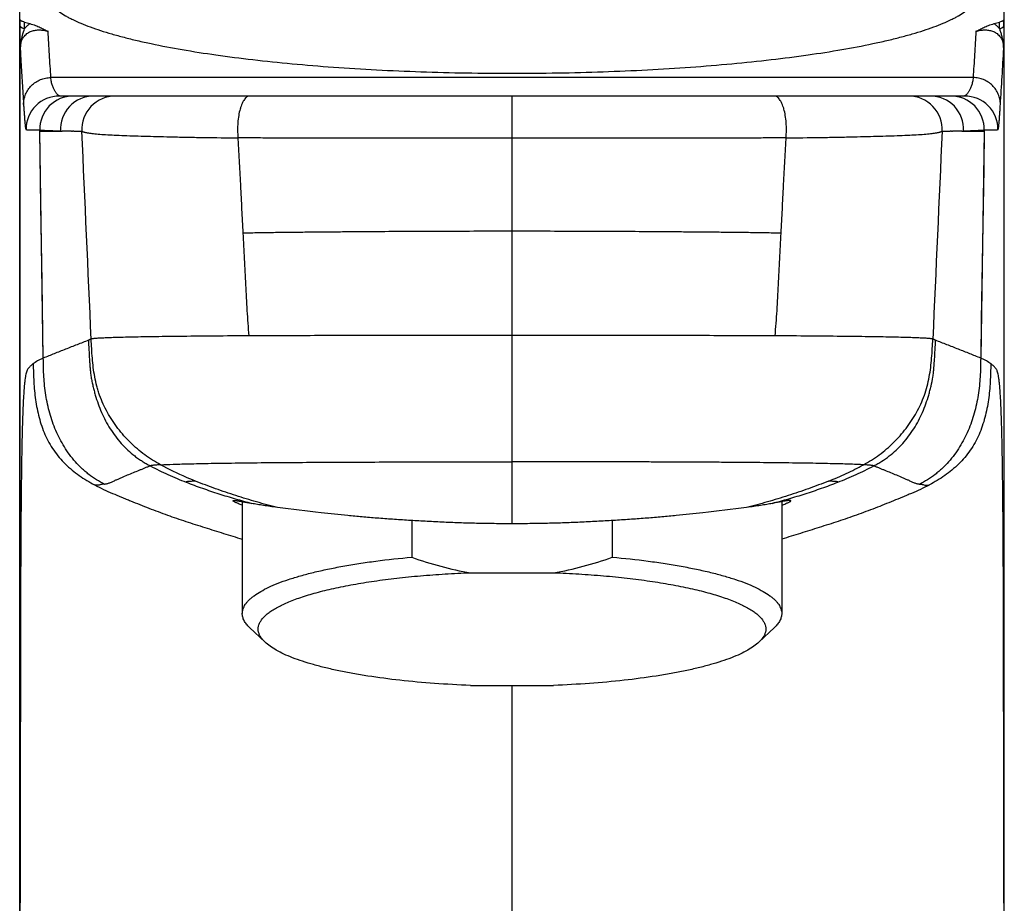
# Model space of a CAD drawing. Header units: millimetres. Extents: x 5 to 344, y -177 to 251.
# Tile 7 of 11: x 10 to 53, y 175 to 214. Entities that reach past the tile are written whole.
import ezdxf

# ---------------------------------------------------------------- set-up
doc = ezdxf.new("R2010")
doc.units = ezdxf.units.MM
doc.header["$LTSCALE"] = 23.1
doc.layers.get('0').update_dxf_attribs({"linetype": 'CONTINUOUS'})

msp = doc.modelspace()

# ---------------------------------------------------------------- linework, layer by layer
at = {"color": 7, "linetype": 'CONTINUOUS'}
for p, q in [((9.661, 82.309), (9.661, 215.264)), ((52.921, 82.309), (52.921, 215.264)), ((51.173, 210.707), (11.408, 210.707)), ((19.441, 192.897), (19.441, 187.981)), ((43.141, 192.897), (43.141, 187.981)), ((26.883, 192.063), (26.883, 190.455)), ((35.698, 192.063), (35.698, 190.455)), ((29.468, 189.773), (33.113, 189.773)), ((20.442, 186.72), (19.761, 187.365)), ((42.139, 186.72), (42.82, 187.365)), ((29.468, 184.824), (33.113, 184.824))]:
    msp.add_line(p, q, dxfattribs=at)
at = {"color": 9, "linetype": 'CONTINUOUS'}
for p, q in [((9.684, 213.776), (9.684, 214.058)), ((9.876, 213.664), (9.876, 213.947)), ((52.705, 213.664), (52.705, 213.947)), ((52.897, 213.775), (52.897, 214.058)), ((9.686, 82.309), (9.686, 212.879)), ((52.895, 212.879), (52.895, 82.309)), ((51.549, 211.518), (11.032, 211.518)), ((31.291, 208.855), (31.291, 210.707)), ((10.539, 209.162), (10.539, 209.215)), ((10.59, 205.87), (10.539, 209.162)), ((10.699, 199.191), (10.541, 209.162)), ((52.041, 209.162), (51.882, 199.191)), ((52.043, 209.217), (52.016, 207.521)), ((31.291, 204.766), (31.291, 208.855)), ((52.016, 207.521), (51.965, 204.216)), ((10.643, 202.547), (10.59, 205.87)), ((31.291, 191.923), (31.291, 204.766)), ((10.698, 199.191), (10.643, 202.547)), ((43.141, 194.596), (43.128, 194.596)), ((31.291, 172.762), (31.291, 184.825))]:
    msp.add_line(p, q, dxfattribs=at)
msp.add_lwpolyline([(51.965, 204.216), (51.911, 200.875), (51.883, 199.191)], dxfattribs=at)
at = {"color": 7, "linetype": 'CONTINUOUS'}
for centre, radius, start, end in [((16.899, 240.1), 27.079, 254.97, 255.4697), ((45.744, 239.867), 26.839, 284.5282, 285.0325)]:
    msp.add_arc(centre, radius, start, end, dxfattribs=at)
at = {"color": 9, "linetype": 'CONTINUOUS'}
for centre, radius, start, end in [((11.408, 209.237), 1.47, 90.002, 180.213), ((12.009, 209.237), 1.47, 90.0116, 180.85), ((12.915, 209.237), 1.47, 90.0654, 182.7909), ((13.86, 209.237), 1.47, 90.0132, 183.0429), ((48.721, 209.237), 1.47, 357.0806, 89.9176), ((49.666, 209.237), 1.47, 357.5652, 89.9853), ((50.572, 209.237), 1.47, 359.1497, 89.9886), ((51.173, 209.237), 1.47, 359.787, 89.9981), ((-3868.298, 31.3), 3884.764, 2.489378, 2.624129), ((3931.892, 31.255), 3885.778, 177.375888, 177.510604)]:
    msp.add_arc(centre, radius, start, end, dxfattribs=at)
at = {"color": 7, "linetype": 'CONTINUOUS'}
for points, knots in [([(10.791, 215.264), (10.791, 215.235), (10.795, 215.176), (10.82, 215.057), (10.887, 214.905), (11.014, 214.73), (11.19, 214.558), (11.413, 214.388), (11.631, 214.253), (11.828, 214.145), (12.052, 214.032), (12.362, 213.894), (12.77, 213.735), (13.223, 213.58), (13.719, 213.428), (14.257, 213.281), (14.836, 213.139), (15.685, 212.951), (16.837, 212.732), (18.324, 212.5), (19.936, 212.294), (21.656, 212.116), (23.469, 211.968), (25.358, 211.851), (27.303, 211.767), (29.287, 211.716), (31.291, 211.699), (33.294, 211.716), (35.278, 211.767), (37.223, 211.851), (39.112, 211.968), (40.925, 212.116), (42.646, 212.294), (44.257, 212.5), (45.744, 212.732), (46.896, 212.951), (47.745, 213.139), (48.324, 213.281), (48.862, 213.428), (49.358, 213.58), (49.811, 213.735), (50.219, 213.894), (50.529, 214.032), (50.753, 214.145), (50.95, 214.253), (51.168, 214.388), (51.391, 214.558), (51.567, 214.73), (51.694, 214.905), (51.761, 215.057), (51.786, 215.176), (51.791, 215.235), (51.791, 215.264)], [0, 0, 0, 0, 0.002054, 0.004147, 0.008587, 0.013575, 0.019282, 0.025817, 0.033247, 0.037311, 0.041611, 0.050924, 0.061194, 0.072417, 0.084582, 0.097672, 0.111666, 0.126539, 0.158799, 0.194187, 0.232395, 0.273081, 0.315875, 0.360382, 0.406191, 0.452875, 0.5, 0.547125, 0.593809, 0.639618, 0.684125, 0.726919, 0.767605, 0.805813, 0.841201, 0.873461, 0.888334, 0.902328, 0.915418, 0.927583, 0.938806, 0.949076, 0.958389, 0.962689, 0.966753, 0.974183, 0.980718, 0.986425, 0.991413, 0.995853, 0.997946, 1, 1, 1, 1]), ([(9.876, 213.947), (9.849, 213.954), (9.81, 213.966), (9.763, 213.985), (9.735, 213.999), (9.714, 214.013), (9.697, 214.028), (9.687, 214.043), (9.684, 214.053), (9.684, 214.058)], [0, 0, 0, 0, 0.370595, 0.523998, 0.655986, 0.767119, 0.858897, 0.934514, 1, 1, 1, 1]), ([(10.105, 213.886), (10.19, 213.864), (10.344, 213.815), (10.554, 213.726), (10.735, 213.636), (10.851, 213.577), (10.908, 213.548)], [0, 0, 0, 0, 0.304144, 0.554414, 0.780753, 1, 1, 1, 1]), ([(51.674, 213.548), (51.731, 213.577), (51.846, 213.636), (52.028, 213.726), (52.237, 213.815), (52.391, 213.864), (52.477, 213.886)], [0, 0, 0, 0, 0.219247, 0.445582, 0.695856, 1, 1, 1, 1]), ([(52.897, 214.058), (52.897, 214.053), (52.894, 214.043), (52.884, 214.028), (52.868, 214.013), (52.846, 213.999), (52.818, 213.985), (52.771, 213.966), (52.733, 213.954), (52.705, 213.947)], [0, 0, 0, 0, 0.065486, 0.141103, 0.232881, 0.344014, 0.476002, 0.629405, 1, 1, 1, 1]), ([(10.539, 209.162), (10.557, 209.162), (10.593, 209.162), (10.647, 209.162), (10.701, 209.163), (10.775, 209.163), (10.868, 209.164), (10.981, 209.164), (11.076, 209.164), (11.153, 209.164), (11.211, 209.163), (11.27, 209.163), (11.349, 209.164), (11.408, 209.165), (11.448, 209.164)], [0, 0, 0, 0, 0.058719, 0.11804, 0.177936, 0.23839, 0.360899, 0.485406, 0.611737, 0.675548, 0.739759, 0.804334, 0.869243, 1, 1, 1, 1]), ([(51.134, 209.164), (51.173, 209.165), (51.233, 209.165), (51.311, 209.163), (51.37, 209.163), (51.428, 209.164), (51.505, 209.164), (51.6, 209.164), (51.713, 209.164), (51.806, 209.163), (51.88, 209.163), (51.934, 209.162), (51.988, 209.162), (52.024, 209.162), (52.042, 209.162)], [0, 0, 0, 0, 0.130763, 0.19567, 0.260241, 0.324454, 0.388265, 0.514597, 0.639102, 0.76161, 0.822065, 0.88196, 0.941281, 1, 1, 1, 1]), ([(19.041, 192.93), (19.041, 192.932), (19.041, 192.934), (19.044, 192.937), (19.048, 192.94), (19.054, 192.942), (19.062, 192.943), (19.075, 192.945), (19.096, 192.945), (19.125, 192.943), (19.161, 192.94), (19.204, 192.935), (19.253, 192.928), (19.308, 192.92), (19.394, 192.905), (19.517, 192.883), (19.683, 192.851), (19.802, 192.828), (19.865, 192.815)], [0, 0, 0, 0, 0.004231, 0.008845, 0.014596, 0.021892, 0.030929, 0.041808, 0.069273, 0.104505, 0.14756, 0.19844, 0.257115, 0.323541, 0.397661, 0.568719, 0.769711, 1, 1, 1, 1]), ([(43.541, 192.93), (43.541, 192.932), (43.54, 192.934), (43.537, 192.937), (43.533, 192.94), (43.527, 192.942), (43.519, 192.943), (43.506, 192.945), (43.485, 192.945), (43.456, 192.943), (43.42, 192.94), (43.377, 192.935), (43.328, 192.928), (43.273, 192.92), (43.187, 192.905), (43.064, 192.883), (42.898, 192.851), (42.779, 192.828), (42.716, 192.815)], [0, 0, 0, 0, 0.004231, 0.008845, 0.014596, 0.021892, 0.030929, 0.041808, 0.069274, 0.104505, 0.147561, 0.19844, 0.257115, 0.323541, 0.397661, 0.568719, 0.769711, 1, 1, 1, 1]), ([(19.44, 192.737), (19.409, 192.748), (19.35, 192.771), (19.269, 192.804), (19.2, 192.833), (19.144, 192.859), (19.1, 192.882), (19.072, 192.898), (19.055, 192.91), (19.047, 192.918), (19.042, 192.924), (19.041, 192.929), (19.041, 192.93)], [0, 0, 0, 0, 0.223814, 0.419197, 0.586014, 0.724228, 0.833923, 0.915399, 0.945802, 0.969586, 0.987248, 1, 1, 1, 1]), ([(20.981, 192.639), (20.874, 192.654), (20.669, 192.681), (20.376, 192.723), (20.111, 192.767), (19.944, 192.8), (19.865, 192.815)], [0, 0, 0, 0, 0.286606, 0.54906, 0.786977, 1, 1, 1, 1]), ([(31.291, 191.923), (31.031, 191.923), (30.514, 191.925), (29.74, 191.937), (28.974, 191.96), (28.219, 191.991), (27.478, 192.028), (26.754, 192.07), (26.049, 192.115), (25.368, 192.166), (24.711, 192.222), (23.893, 192.298), (22.651, 192.428), (21.621, 192.553), (20.981, 192.639)], [0, 0, 0, 0, 0.075239, 0.150132, 0.224335, 0.297522, 0.369383, 0.439629, 0.507976, 0.574149, 0.637909, 0.699035, 0.812584, 1, 1, 1, 1]), ([(41.6, 192.639), (40.96, 192.553), (39.93, 192.428), (38.688, 192.298), (37.87, 192.222), (37.213, 192.166), (36.532, 192.115), (35.827, 192.07), (35.103, 192.028), (34.362, 191.991), (33.607, 191.96), (32.841, 191.937), (32.067, 191.925), (31.55, 191.923), (31.291, 191.923)], [0, 0, 0, 0, 0.187416, 0.300966, 0.362092, 0.425852, 0.492025, 0.560372, 0.630618, 0.702479, 0.775666, 0.849869, 0.924761, 1, 1, 1, 1]), ([(42.716, 192.815), (42.637, 192.8), (42.471, 192.767), (42.205, 192.723), (41.912, 192.681), (41.707, 192.654), (41.6, 192.639)], [0, 0, 0, 0, 0.213022, 0.450939, 0.713393, 1, 1, 1, 1]), ([(43.141, 192.737), (43.172, 192.748), (43.231, 192.771), (43.312, 192.804), (43.381, 192.833), (43.437, 192.859), (43.481, 192.882), (43.51, 192.898), (43.526, 192.91), (43.534, 192.918), (43.539, 192.924), (43.541, 192.929), (43.541, 192.93)], [0, 0, 0, 0, 0.223814, 0.419197, 0.586014, 0.724228, 0.833922, 0.915399, 0.945802, 0.969586, 0.987248, 1, 1, 1, 1]), ([(19.441, 187.981), (19.441, 188.014), (19.446, 188.081), (19.481, 188.218), (19.55, 188.351), (19.645, 188.477), (19.735, 188.575), (19.841, 188.671), (20.01, 188.802), (20.262, 188.963), (20.614, 189.143), (21.024, 189.317), (21.49, 189.484), (22.011, 189.643), (22.582, 189.792), (23.201, 189.932), (23.865, 190.061), (24.57, 190.179), (25.579, 190.323), (26.355, 190.408), (26.883, 190.455)], [0, 0, 0, 0, 0.012185, 0.024681, 0.051644, 0.06662, 0.082796, 0.100291, 0.119191, 0.161423, 0.209798, 0.26439, 0.325134, 0.391865, 0.464343, 0.542269, 0.625293, 0.713023, 0.80503, 1, 1, 1, 1]), ([(26.883, 190.455), (27.303, 190.304), (28.154, 190.032), (29.027, 189.843), (29.468, 189.773)], [0, 0, 0, 0, 0.499721, 1, 1, 1, 1]), ([(33.113, 189.773), (33.554, 189.843), (34.428, 190.032), (35.279, 190.304), (35.698, 190.455)], [0, 0, 0, 0, 0.500279, 1, 1, 1, 1]), ([(35.698, 190.455), (36.226, 190.408), (37.002, 190.323), (38.011, 190.179), (38.716, 190.061), (39.38, 189.932), (39.999, 189.792), (40.571, 189.643), (41.091, 189.484), (41.557, 189.317), (41.967, 189.143), (42.319, 188.963), (42.571, 188.802), (42.74, 188.671), (42.846, 188.575), (42.936, 188.477), (43.031, 188.351), (43.101, 188.218), (43.135, 188.081), (43.141, 188.014), (43.141, 187.981)], [0, 0, 0, 0, 0.19497, 0.286977, 0.374707, 0.457731, 0.535657, 0.608135, 0.674866, 0.73561, 0.790202, 0.838577, 0.880809, 0.899709, 0.917204, 0.93338, 0.948356, 0.975319, 0.987815, 1, 1, 1, 1]), ([(20.442, 186.72), (20.4, 186.759), (20.325, 186.839), (20.234, 186.966), (20.172, 187.096), (20.14, 187.227), (20.139, 187.359), (20.168, 187.49), (20.227, 187.619), (20.315, 187.747), (20.432, 187.873), (20.577, 187.997), (20.749, 188.119), (20.949, 188.239), (21.176, 188.357), (21.429, 188.472), (21.708, 188.583), (22.127, 188.733), (22.711, 188.908), (23.48, 189.095), (24.331, 189.264), (25.254, 189.413), (26.241, 189.54), (27.28, 189.644), (28.362, 189.723), (29.096, 189.759), (29.468, 189.773)], [0, 0, 0, 0, 0.016126, 0.030636, 0.043851, 0.056207, 0.068243, 0.080545, 0.093659, 0.108032, 0.123995, 0.141776, 0.161522, 0.183326, 0.207236, 0.233269, 0.261419, 0.291661, 0.358242, 0.432565, 0.514021, 0.601885, 0.695339, 0.793488, 0.895376, 1, 1, 1, 1]), ([(33.113, 189.773), (33.485, 189.759), (34.22, 189.723), (35.301, 189.644), (36.34, 189.54), (37.327, 189.413), (38.25, 189.264), (39.101, 189.095), (39.87, 188.908), (40.454, 188.733), (40.873, 188.583), (41.152, 188.472), (41.405, 188.357), (41.632, 188.239), (41.832, 188.119), (42.005, 187.997), (42.149, 187.873), (42.266, 187.747), (42.354, 187.619), (42.413, 187.49), (42.442, 187.359), (42.441, 187.227), (42.409, 187.096), (42.347, 186.966), (42.256, 186.839), (42.181, 186.759), (42.139, 186.72)], [0, 0, 0, 0, 0.104624, 0.206512, 0.304661, 0.398115, 0.485979, 0.567435, 0.641758, 0.708339, 0.738581, 0.766731, 0.792764, 0.816674, 0.838478, 0.858224, 0.876005, 0.891968, 0.906341, 0.919455, 0.931757, 0.943793, 0.956149, 0.969364, 0.983874, 1, 1, 1, 1]), ([(19.761, 187.365), (19.711, 187.413), (19.622, 187.508), (19.518, 187.663), (19.455, 187.821), (19.441, 187.929), (19.441, 187.981)], [0, 0, 0, 0, 0.289883, 0.547311, 0.780315, 1, 1, 1, 1]), ([(43.141, 187.981), (43.141, 187.929), (43.126, 187.821), (43.063, 187.663), (42.96, 187.508), (42.87, 187.413), (42.82, 187.365)], [0, 0, 0, 0, 0.219685, 0.452689, 0.710117, 1, 1, 1, 1]), ([(29.468, 184.824), (28.938, 184.844), (27.902, 184.9), (26.396, 185.035), (25.204, 185.191), (24.311, 185.34), (23.694, 185.46), (23.118, 185.589), (22.585, 185.728), (22.099, 185.875), (21.663, 186.029), (21.277, 186.19), (20.945, 186.357), (20.668, 186.529), (20.51, 186.655), (20.442, 186.72)], [0, 0, 0, 0, 0.170397, 0.333362, 0.485632, 0.556818, 0.624241, 0.687592, 0.746594, 0.801007, 0.85064, 0.895357, 0.935101, 0.969915, 1, 1, 1, 1]), ([(42.139, 186.72), (42.071, 186.655), (41.913, 186.529), (41.636, 186.357), (41.304, 186.19), (40.918, 186.029), (40.482, 185.875), (39.996, 185.728), (39.464, 185.589), (38.887, 185.46), (38.27, 185.34), (37.378, 185.191), (36.185, 185.035), (34.679, 184.9), (33.643, 184.844), (33.113, 184.824)], [0, 0, 0, 0, 0.030085, 0.064899, 0.104643, 0.14936, 0.198993, 0.253406, 0.312408, 0.375759, 0.443182, 0.514368, 0.666638, 0.829603, 1, 1, 1, 1])]:
    msp.add_open_spline(points, degree=3, knots=knots, dxfattribs=at)
at = {"color": 9, "linetype": 'CONTINUOUS'}
for points, knots in [([(9.686, 212.879), (9.685, 213.02), (9.684, 213.319), (9.684, 213.618), (9.684, 213.776)], [0, 0, 0, 0, 0.473366, 1, 1, 1, 1]), ([(9.684, 213.776), (9.684, 213.77), (9.687, 213.76), (9.697, 213.745), (9.714, 213.73), (9.735, 213.716), (9.763, 213.702), (9.81, 213.683), (9.849, 213.671), (9.876, 213.664)], [0, 0, 0, 0, 0.065487, 0.141106, 0.232888, 0.344025, 0.476019, 0.629426, 1, 1, 1, 1]), ([(9.876, 213.664), (9.893, 213.686), (9.928, 213.728), (9.985, 213.786), (10.043, 213.839), (10.084, 213.871), (10.105, 213.886)], [0, 0, 0, 0, 0.261028, 0.513753, 0.759648, 1, 1, 1, 1]), ([(52.477, 213.886), (52.497, 213.871), (52.538, 213.839), (52.597, 213.786), (52.653, 213.728), (52.688, 213.686), (52.705, 213.664)], [0, 0, 0, 0, 0.240441, 0.486271, 0.738959, 1, 1, 1, 1]), ([(52.705, 213.664), (52.733, 213.671), (52.771, 213.683), (52.818, 213.702), (52.846, 213.716), (52.868, 213.73), (52.884, 213.745), (52.894, 213.76), (52.897, 213.77), (52.897, 213.775)], [0, 0, 0, 0, 0.370609, 0.524017, 0.656011, 0.767148, 0.858928, 0.934541, 1, 1, 1, 1]), ([(52.897, 213.775), (52.897, 213.618), (52.897, 213.319), (52.896, 213.02), (52.895, 212.879)], [0, 0, 0, 0, 0.526653, 1, 1, 1, 1]), ([(9.687, 212.792), (9.687, 212.854), (9.697, 212.969), (9.738, 213.123), (9.796, 213.245), (9.863, 213.34), (9.937, 213.415), (10.037, 213.493), (10.174, 213.561), (10.349, 213.605), (10.531, 213.616), (10.719, 213.598), (10.845, 213.568), (10.908, 213.548)], [0, 0, 0, 0, 0.108613, 0.200607, 0.27749, 0.344221, 0.404421, 0.460524, 0.566295, 0.66966, 0.774782, 0.884231, 1, 1, 1, 1]), ([(9.71, 213.041), (9.719, 213.097), (9.742, 213.208), (9.794, 213.417), (9.841, 213.568), (9.876, 213.664)], [0, 0, 0, 0, 0.266494, 0.523855, 1, 1, 1, 1]), ([(11.032, 211.518), (11.021, 211.687), (10.999, 212.025), (10.967, 212.533), (10.936, 213.04), (10.917, 213.379), (10.908, 213.548)], [0, 0, 0, 0, 0.250038, 0.500068, 0.750064, 1, 1, 1, 1]), ([(51.674, 213.548), (51.664, 213.379), (51.645, 213.04), (51.614, 212.533), (51.582, 212.025), (51.56, 211.687), (51.549, 211.518)], [0, 0, 0, 0, 0.249936, 0.499932, 0.749962, 1, 1, 1, 1]), ([(51.674, 213.548), (51.737, 213.568), (51.862, 213.598), (52.05, 213.616), (52.232, 213.605), (52.407, 213.561), (52.544, 213.493), (52.645, 213.415), (52.718, 213.34), (52.785, 213.244), (52.843, 213.122), (52.885, 212.969), (52.894, 212.854), (52.894, 212.792)], [0, 0, 0, 0, 0.115758, 0.225209, 0.330331, 0.433702, 0.539465, 0.595578, 0.655771, 0.722494, 0.799422, 0.891353, 1, 1, 1, 1]), ([(52.705, 213.664), (52.722, 213.617), (52.755, 213.52), (52.799, 213.369), (52.839, 213.208), (52.862, 213.098), (52.871, 213.041)], [0, 0, 0, 0, 0.23081, 0.476182, 0.733524, 1, 1, 1, 1]), ([(9.71, 213.041), (9.706, 213.028), (9.693, 212.975), (9.687, 212.92), (9.686, 212.879)], [0, 0, 0, 0, 0.252663, 1, 1, 1, 1]), ([(9.686, 212.879), (9.687, 212.862), (9.687, 212.833), (9.687, 212.804), (9.687, 212.792)], [0, 0, 0, 0, 0.59141, 1, 1, 1, 1]), ([(9.71, 213.041), (9.707, 213.02), (9.694, 212.938), (9.687, 212.855), (9.687, 212.792)], [0, 0, 0, 0, 0.249883, 1, 1, 1, 1]), ([(52.894, 212.792), (52.894, 212.834), (52.889, 212.917), (52.878, 213), (52.871, 213.041)], [0, 0, 0, 0, 0.499527, 1, 1, 1, 1]), ([(52.871, 213.041), (52.875, 213.028), (52.888, 212.975), (52.895, 212.92), (52.895, 212.879)], [0, 0, 0, 0, 0.25267, 1, 1, 1, 1]), ([(52.894, 212.792), (52.894, 212.804), (52.894, 212.833), (52.895, 212.862), (52.895, 212.879)], [0, 0, 0, 0, 0.408561, 1, 1, 1, 1]), ([(9.687, 212.792), (9.696, 212.587), (9.717, 212.177), (9.754, 211.563), (9.793, 210.948), (9.819, 210.538), (9.832, 210.333)], [0, 0, 0, 0, 0.249867, 0.499812, 0.749801, 1, 1, 1, 1]), ([(52.749, 210.333), (52.775, 210.743), (52.815, 211.358), (52.864, 212.177), (52.885, 212.587), (52.894, 212.792)], [0, 0, 0, 0, 0.500182, 0.75012, 1, 1, 1, 1]), ([(9.832, 210.333), (9.832, 210.411), (9.847, 210.566), (9.916, 210.789), (10.028, 210.995), (10.178, 211.176), (10.361, 211.324), (10.57, 211.434), (10.796, 211.502), (10.953, 211.518), (11.032, 211.518)], [0, 0, 0, 0, 0.124011, 0.248208, 0.372703, 0.49756, 0.622788, 0.74834, 0.874121, 1, 1, 1, 1]), ([(11.408, 210.707), (11.407, 210.707), (11.403, 210.708), (11.398, 210.71), (11.391, 210.714), (11.379, 210.722), (11.361, 210.737), (11.337, 210.759), (11.31, 210.788), (11.281, 210.822), (11.25, 210.864), (11.206, 210.93), (11.151, 211.029), (11.095, 211.169), (11.051, 211.334), (11.036, 211.454), (11.032, 211.518)], [0, 0, 0, 0, 0.004493, 0.011074, 0.01979, 0.030607, 0.058322, 0.09377, 0.136483, 0.186017, 0.241965, 0.303977, 0.445085, 0.607986, 0.792554, 1, 1, 1, 1]), ([(51.549, 211.518), (51.545, 211.454), (51.53, 211.334), (51.486, 211.169), (51.43, 211.029), (51.376, 210.93), (51.331, 210.864), (51.3, 210.822), (51.271, 210.788), (51.244, 210.759), (51.22, 210.737), (51.202, 210.722), (51.19, 210.714), (51.183, 210.71), (51.178, 210.708), (51.174, 210.707), (51.173, 210.707)], [0, 0, 0, 0, 0.207446, 0.392013, 0.554915, 0.696022, 0.758035, 0.813982, 0.863515, 0.90623, 0.94168, 0.969391, 0.980204, 0.988915, 0.995497, 1, 1, 1, 1]), ([(52.749, 210.334), (52.749, 210.411), (52.734, 210.566), (52.665, 210.789), (52.553, 210.995), (52.403, 211.176), (52.22, 211.324), (52.011, 211.434), (51.785, 211.502), (51.628, 211.518), (51.549, 211.518)], [0, 0, 0, 0, 0.124011, 0.248208, 0.372703, 0.49756, 0.622788, 0.74834, 0.874121, 1, 1, 1, 1]), ([(19.766, 210.707), (19.745, 210.707), (19.703, 210.7), (19.642, 210.669), (19.583, 210.621), (19.528, 210.555), (19.475, 210.472), (19.427, 210.373), (19.383, 210.26), (19.328, 210.086), (19.277, 209.843), (19.24, 209.529), (19.23, 209.201), (19.241, 208.979), (19.251, 208.869)], [0, 0, 0, 0, 0.030193, 0.062815, 0.099712, 0.141996, 0.19018, 0.244355, 0.304323, 0.369675, 0.514114, 0.67198, 0.836398, 1, 1, 1, 1]), ([(43.33, 208.869), (43.34, 208.979), (43.351, 209.201), (43.341, 209.529), (43.305, 209.843), (43.253, 210.086), (43.199, 210.26), (43.154, 210.373), (43.106, 210.472), (43.054, 210.555), (42.998, 210.621), (42.94, 210.669), (42.879, 210.7), (42.836, 210.707), (42.816, 210.707)], [0, 0, 0, 0, 0.163602, 0.32802, 0.485886, 0.630325, 0.695677, 0.755645, 0.80982, 0.858004, 0.900288, 0.937185, 0.969807, 1, 1, 1, 1]), ([(9.832, 210.333), (9.836, 210.264), (9.845, 210.129), (9.858, 209.932), (9.869, 209.775), (9.878, 209.658), (9.885, 209.578), (9.891, 209.504), (9.898, 209.438), (9.905, 209.379), (9.91, 209.336), (9.915, 209.306), (9.918, 209.287), (9.921, 209.271), (9.925, 209.257), (9.928, 209.246), (9.931, 209.239), (9.933, 209.235), (9.935, 209.232), (9.937, 209.231), (9.938, 209.231)], [0, 0, 0, 0, 0.187128, 0.366085, 0.533618, 0.611084, 0.683494, 0.750218, 0.810546, 0.863753, 0.909081, 0.928551, 0.945778, 0.960721, 0.973349, 0.983639, 0.991494, 0.994465, 0.996806, 1, 1, 1, 1]), ([(52.643, 209.231), (52.643, 209.231), (52.645, 209.231), (52.646, 209.233), (52.648, 209.235), (52.65, 209.239), (52.653, 209.246), (52.657, 209.257), (52.66, 209.271), (52.663, 209.287), (52.666, 209.306), (52.671, 209.336), (52.677, 209.379), (52.683, 209.438), (52.69, 209.504), (52.696, 209.578), (52.703, 209.658), (52.712, 209.775), (52.723, 209.932), (52.736, 210.129), (52.745, 210.264), (52.749, 210.333)], [0, 0, 0, 0, 0.001492, 0.003279, 0.00561, 0.008572, 0.016413, 0.026689, 0.039303, 0.054235, 0.071454, 0.090918, 0.136243, 0.189448, 0.24977, 0.316487, 0.38889, 0.466349, 0.633867, 0.812827, 1, 1, 1, 1]), ([(9.938, 209.231), (9.947, 209.231), (9.964, 209.229), (9.989, 209.228), (10.016, 209.227), (10.043, 209.226), (10.072, 209.226), (10.112, 209.225), (10.168, 209.225), (10.242, 209.224), (10.311, 209.222), (10.373, 209.222), (10.416, 209.221), (10.452, 209.22), (10.491, 209.219), (10.52, 209.217), (10.54, 209.215)], [0, 0, 0, 0, 0.042148, 0.084982, 0.12883, 0.174044, 0.22099, 0.270088, 0.376687, 0.498175, 0.640266, 0.720651, 0.808012, 0.854163, 0.901721, 1, 1, 1, 1]), ([(10.539, 209.215), (10.611, 209.211), (10.758, 209.202), (10.982, 209.19), (11.212, 209.181), (11.368, 209.175), (11.447, 209.173)], [0, 0, 0, 0, 0.238982, 0.485419, 0.739128, 1, 1, 1, 1]), ([(11.448, 209.164), (11.46, 209.164), (11.485, 209.165), (11.522, 209.169), (11.559, 209.174), (11.596, 209.179), (11.634, 209.182), (11.671, 209.181), (11.709, 209.178), (11.746, 209.177), (11.784, 209.176), (11.821, 209.175), (11.859, 209.174), (11.89, 209.174), (11.915, 209.173), (11.933, 209.171), (11.952, 209.169), (11.968, 209.169), (11.98, 209.17), (11.992, 209.173), (12.007, 209.177), (12.023, 209.177), (12.036, 209.173), (12.042, 209.169), (12.045, 209.167)], [0, 0, 0, 0, 0.061809, 0.123865, 0.186177, 0.248507, 0.310686, 0.37301, 0.435504, 0.497932, 0.560335, 0.622742, 0.685049, 0.747261, 0.778422, 0.809693, 0.840876, 0.871801, 0.887264, 0.90285, 0.934068, 0.964853, 0.981286, 1, 1, 1, 1]), ([(12.045, 209.167), (12.075, 209.165), (12.126, 209.164), (12.199, 209.162), (12.286, 209.161), (12.35, 209.16), (12.393, 209.159)], [0, 0, 0, 0, 0.255506, 0.444913, 0.632249, 1, 1, 1, 1]), ([(12.393, 209.159), (12.397, 209.158), (12.408, 209.153), (12.427, 209.145), (12.458, 209.134), (12.501, 209.121), (12.561, 209.107), (12.673, 209.085), (12.856, 209.059), (13.124, 209.033), (13.452, 209.011), (13.835, 208.991), (14.269, 208.973), (14.749, 208.957), (15.274, 208.941), (15.842, 208.926), (16.45, 208.912), (17.098, 208.898), (18.036, 208.881), (18.758, 208.873), (19.251, 208.869)], [0, 0, 0, 0, 0.002009, 0.004955, 0.009463, 0.01602, 0.024841, 0.036081, 0.065996, 0.105403, 0.153515, 0.209533, 0.272826, 0.342895, 0.419374, 0.501972, 0.590541, 0.68495, 0.784937, 1, 1, 1, 1]), ([(43.33, 208.869), (43.823, 208.873), (44.545, 208.881), (45.483, 208.898), (46.131, 208.911), (46.74, 208.926), (47.307, 208.941), (47.832, 208.957), (48.312, 208.973), (48.746, 208.991), (49.129, 209.011), (49.415, 209.031), (49.615, 209.048), (49.772, 209.065), (49.908, 209.084), (50.02, 209.107), (50.08, 209.121), (50.124, 209.134), (50.154, 209.146), (50.173, 209.154), (50.184, 209.158), (50.188, 209.159)], [0, 0, 0, 0, 0.215064, 0.315052, 0.40946, 0.498032, 0.58063, 0.657108, 0.727177, 0.790473, 0.846495, 0.894611, 0.915458, 0.93401, 0.963915, 0.975165, 0.984005, 0.990578, 0.995097, 0.998028, 1, 1, 1, 1]), ([(50.188, 209.159), (50.203, 209.16), (50.231, 209.161), (50.274, 209.162), (50.317, 209.162), (50.375, 209.162), (50.448, 209.163), (50.507, 209.165), (50.536, 209.167)], [0, 0, 0, 0, 0.121684, 0.244248, 0.367811, 0.49241, 0.744382, 1, 1, 1, 1]), ([(50.536, 209.167), (50.542, 209.17), (50.555, 209.174), (50.574, 209.174), (50.592, 209.171), (50.611, 209.17), (50.629, 209.17), (50.648, 209.171), (50.667, 209.173), (50.692, 209.174), (50.723, 209.174), (50.76, 209.175), (50.798, 209.176), (50.835, 209.177), (50.873, 209.178), (50.91, 209.181), (50.948, 209.182), (50.985, 209.179), (51.022, 209.174), (51.059, 209.169), (51.096, 209.165), (51.121, 209.164), (51.134, 209.164)], [0, 0, 0, 0, 0.032847, 0.063769, 0.094726, 0.125686, 0.156727, 0.18793, 0.219193, 0.250418, 0.31284, 0.375354, 0.437945, 0.500536, 0.563158, 0.625846, 0.68836, 0.750729, 0.813252, 0.875755, 0.938002, 1, 1, 1, 1]), ([(51.134, 209.175), (51.213, 209.177), (51.369, 209.183), (51.6, 209.192), (51.823, 209.204), (51.97, 209.213), (52.043, 209.217)], [0, 0, 0, 0, 0.260881, 0.514608, 0.76105, 1, 1, 1, 1]), ([(52.041, 209.215), (52.113, 209.221), (52.214, 209.221), (52.339, 209.223), (52.413, 209.224), (52.469, 209.225), (52.51, 209.226), (52.547, 209.226), (52.583, 209.227), (52.618, 209.229), (52.635, 209.231), (52.643, 209.231)], [0, 0, 0, 0, 0.359673, 0.501773, 0.623269, 0.729875, 0.778977, 0.825926, 0.914994, 0.957834, 1, 1, 1, 1]), ([(31.291, 208.855), (30.276, 208.855), (28.754, 208.856), (26.728, 208.857), (25.213, 208.857), (23.955, 208.858), (22.951, 208.859), (21.953, 208.861), (20.96, 208.861), (19.977, 208.864), (19.491, 208.867), (19.251, 208.869)], [0, 0, 0, 0, 0.252939, 0.379112, 0.504928, 0.630272, 0.692729, 0.755023, 0.878991, 0.94013, 1, 1, 1, 1]), ([(19.251, 208.869), (19.289, 208.171), (19.342, 207.125), (19.413, 205.729), (19.448, 205.031), (19.466, 204.682)], [0, 0, 0, 0, 0.499828, 0.749935, 1, 1, 1, 1]), ([(43.33, 208.869), (43.09, 208.867), (42.604, 208.864), (41.621, 208.861), (40.628, 208.861), (39.63, 208.859), (38.626, 208.858), (37.368, 208.857), (35.853, 208.857), (33.827, 208.856), (32.306, 208.855), (31.291, 208.855)], [0, 0, 0, 0, 0.05987, 0.121009, 0.244977, 0.307271, 0.369729, 0.495072, 0.620888, 0.747061, 1, 1, 1, 1]), ([(43.115, 204.682), (43.133, 205.031), (43.169, 205.729), (43.239, 207.125), (43.293, 208.171), (43.33, 208.869)], [0, 0, 0, 0, 0.250065, 0.500172, 1, 1, 1, 1]), ([(31.291, 204.766), (30.295, 204.766), (28.802, 204.764), (26.813, 204.756), (25.327, 204.747), (24.092, 204.738), (23.106, 204.729), (22.37, 204.723), (21.635, 204.715), (21.025, 204.708), (20.539, 204.701), (20.178, 204.695), (19.821, 204.689), (19.584, 204.684), (19.466, 204.682)], [0, 0, 0, 0, 0.252699, 0.378766, 0.504488, 0.629767, 0.692188, 0.754434, 0.816584, 0.878585, 0.909354, 0.93989, 0.970157, 1, 1, 1, 1]), ([(19.466, 204.682), (19.486, 204.304), (19.515, 203.737), (19.553, 202.981), (19.592, 202.227), (19.644, 201.291), (19.697, 200.544), (19.729, 200.173)], [0, 0, 0, 0, 0.251342, 0.377054, 0.50271, 0.752905, 1, 1, 1, 1]), ([(43.115, 204.682), (42.997, 204.684), (42.76, 204.689), (42.403, 204.695), (42.042, 204.701), (41.556, 204.708), (40.946, 204.715), (40.211, 204.723), (39.475, 204.729), (38.49, 204.738), (37.254, 204.747), (35.768, 204.756), (33.78, 204.764), (32.287, 204.766), (31.291, 204.766)], [0, 0, 0, 0, 0.029843, 0.06011, 0.090646, 0.121415, 0.183416, 0.245566, 0.307812, 0.370233, 0.495512, 0.621234, 0.747301, 1, 1, 1, 1]), ([(42.852, 200.173), (42.884, 200.544), (42.937, 201.291), (42.989, 202.227), (43.028, 202.981), (43.066, 203.737), (43.096, 204.304), (43.115, 204.682)], [0, 0, 0, 0, 0.247095, 0.49729, 0.622946, 0.748658, 1, 1, 1, 1]), ([(12.68, 199.982), (12.515, 199.914), (12.179, 199.782), (11.675, 199.588), (11.179, 199.393), (10.855, 199.259), (10.698, 199.191)], [0, 0, 0, 0, 0.250864, 0.507286, 0.759212, 1, 1, 1, 1]), ([(12.8, 200.032), (12.795, 200.03), (12.786, 200.026), (12.772, 200.019), (12.757, 200.013), (12.736, 200.005), (12.71, 199.994), (12.69, 199.986), (12.68, 199.982)], [0, 0, 0, 0, 0.119561, 0.23863, 0.364503, 0.491786, 0.745736, 1, 1, 1, 1]), ([(12.68, 199.982), (12.687, 199.847), (12.697, 199.644), (12.712, 199.374), (12.723, 199.172), (12.735, 198.97), (12.75, 198.768), (12.77, 198.566), (12.798, 198.365), (12.835, 198.165), (12.878, 197.967), (12.927, 197.771), (12.999, 197.51), (13.103, 197.188), (13.252, 196.811), (13.429, 196.446), (13.631, 196.094), (13.86, 195.759), (14.118, 195.445), (14.402, 195.156), (14.66, 194.937), (14.878, 194.777), (15.047, 194.665), (15.222, 194.562), (15.34, 194.497), (15.4, 194.465)], [0, 0, 0, 0, 0.062496, 0.093741, 0.124992, 0.156243, 0.187493, 0.218745, 0.249999, 0.281254, 0.312508, 0.343762, 0.375016, 0.437517, 0.500017, 0.562515, 0.625013, 0.687508, 0.750002, 0.812494, 0.874984, 0.906238, 0.937492, 0.968746, 1, 1, 1, 1]), ([(19.729, 200.173), (19.225, 200.171), (18.261, 200.165), (17.087, 200.154), (16.224, 200.144), (15.646, 200.136), (15.119, 200.127), (14.646, 200.118), (14.228, 200.109), (13.866, 200.099), (13.56, 200.088), (13.34, 200.079), (13.19, 200.071), (13.098, 200.066), (13.018, 200.06), (12.951, 200.055), (12.897, 200.049), (12.854, 200.044), (12.826, 200.039), (12.809, 200.035), (12.803, 200.033), (12.8, 200.032)], [0, 0, 0, 0, 0.21809, 0.417309, 0.507872, 0.591495, 0.667656, 0.735983, 0.796266, 0.848436, 0.892552, 0.928771, 0.943988, 0.957324, 0.968814, 0.978497, 0.986416, 0.992611, 0.997122, 0.99876, 1, 1, 1, 1]), ([(15.852, 194.511), (15.731, 194.577), (15.494, 194.717), (15.037, 195.026), (14.615, 195.385), (14.235, 195.787), (13.971, 196.109), (13.73, 196.449), (13.513, 196.805), (13.325, 197.177), (13.194, 197.5), (13.106, 197.763), (13.03, 198.031), (12.954, 198.37), (12.891, 198.783), (12.85, 199.199), (12.822, 199.615), (12.808, 199.893), (12.8, 200.032)], [0, 0, 0, 0, 0.062007, 0.124098, 0.248491, 0.310882, 0.373358, 0.435901, 0.498497, 0.561117, 0.623776, 0.655118, 0.686458, 0.749147, 0.811851, 0.874569, 0.937288, 1, 1, 1, 1]), ([(31.291, 200.193), (30.322, 200.193), (28.387, 200.193), (25.493, 200.189), (23.085, 200.184), (21.166, 200.179), (20.206, 200.176), (19.729, 200.173)], [0, 0, 0, 0, 0.251447, 0.502047, 0.750913, 0.876079, 1, 1, 1, 1]), ([(42.852, 200.173), (42.375, 200.176), (41.415, 200.179), (39.496, 200.184), (37.089, 200.189), (34.195, 200.193), (32.26, 200.193), (31.291, 200.193)], [0, 0, 0, 0, 0.123921, 0.249087, 0.497953, 0.748553, 1, 1, 1, 1]), ([(49.781, 200.032), (49.778, 200.033), (49.772, 200.035), (49.755, 200.039), (49.727, 200.044), (49.685, 200.049), (49.63, 200.055), (49.563, 200.06), (49.483, 200.066), (49.391, 200.071), (49.241, 200.079), (49.021, 200.088), (48.715, 200.099), (48.353, 200.109), (47.936, 200.118), (47.462, 200.127), (46.935, 200.136), (46.357, 200.144), (45.494, 200.154), (44.321, 200.165), (43.356, 200.171), (42.852, 200.173)], [0, 0, 0, 0, 0.00124, 0.002878, 0.007389, 0.013584, 0.021503, 0.031186, 0.042676, 0.056012, 0.071229, 0.107448, 0.151564, 0.203734, 0.264017, 0.332344, 0.408505, 0.492128, 0.582691, 0.78191, 1, 1, 1, 1]), ([(46.729, 194.511), (46.85, 194.577), (47.087, 194.717), (47.43, 194.949), (47.755, 195.205), (48.163, 195.579), (48.53, 195.996), (48.851, 196.449), (49.068, 196.805), (49.256, 197.177), (49.413, 197.564), (49.536, 197.963), (49.657, 198.506), (49.722, 199.06), (49.759, 199.615), (49.774, 199.893), (49.781, 200.032)], [0, 0, 0, 0, 0.062013, 0.124104, 0.186291, 0.248587, 0.37338, 0.435925, 0.498519, 0.56115, 0.623806, 0.686484, 0.74918, 0.874559, 0.93728, 1, 1, 1, 1]), ([(47.181, 194.465), (47.241, 194.497), (47.359, 194.562), (47.592, 194.7), (47.87, 194.893), (48.179, 195.156), (48.464, 195.445), (48.721, 195.759), (48.95, 196.094), (49.152, 196.446), (49.329, 196.811), (49.479, 197.188), (49.582, 197.51), (49.654, 197.771), (49.72, 198.033), (49.774, 198.298), (49.811, 198.566), (49.838, 198.835), (49.855, 199.105), (49.869, 199.374), (49.884, 199.644), (49.895, 199.847), (49.901, 199.982)], [0, 0, 0, 0, 0.031256, 0.062511, 0.125006, 0.187499, 0.249993, 0.312486, 0.374982, 0.437481, 0.499981, 0.562482, 0.624985, 0.656239, 0.687494, 0.749994, 0.781248, 0.812502, 0.875003, 0.906255, 0.937502, 1, 1, 1, 1]), ([(49.901, 199.982), (49.891, 199.986), (49.871, 199.994), (49.845, 200.005), (49.825, 200.013), (49.81, 200.019), (49.795, 200.026), (49.786, 200.03), (49.781, 200.032)], [0, 0, 0, 0, 0.254264, 0.508214, 0.635497, 0.76137, 0.880439, 1, 1, 1, 1]), ([(51.883, 199.191), (51.726, 199.259), (51.402, 199.393), (50.907, 199.588), (50.402, 199.782), (50.066, 199.914), (49.901, 199.982)], [0, 0, 0, 0, 0.240788, 0.492714, 0.749136, 1, 1, 1, 1]), ([(10.698, 199.191), (10.653, 199.172), (10.567, 199.134), (10.448, 199.075), (10.346, 199.014), (10.284, 198.971), (10.256, 198.95)], [0, 0, 0, 0, 0.291896, 0.556052, 0.789645, 1, 1, 1, 1]), ([(13.381, 193.653), (13.262, 193.716), (13.027, 193.851), (12.749, 194.045), (12.539, 194.215), (12.337, 194.396), (12.101, 194.639), (11.846, 194.955), (11.619, 195.292), (11.419, 195.645), (11.188, 196.135), (11.009, 196.648), (10.879, 197.173), (10.805, 197.572), (10.753, 197.975), (10.721, 198.38), (10.705, 198.786), (10.7, 199.056), (10.698, 199.191)], [0, 0, 0, 0, 0.062472, 0.124986, 0.156241, 0.187495, 0.249996, 0.312487, 0.374969, 0.437472, 0.49998, 0.624941, 0.687447, 0.74995, 0.812461, 0.874974, 0.937485, 1, 1, 1, 1]), ([(51.883, 199.191), (51.881, 199.056), (51.876, 198.786), (51.86, 198.38), (51.828, 197.975), (51.776, 197.572), (51.702, 197.173), (51.572, 196.648), (51.393, 196.135), (51.162, 195.645), (50.962, 195.292), (50.735, 194.955), (50.48, 194.639), (50.244, 194.396), (50.042, 194.215), (49.832, 194.045), (49.554, 193.851), (49.319, 193.716), (49.2, 193.653)], [0, 0, 0, 0, 0.062515, 0.125026, 0.187539, 0.25005, 0.312553, 0.375059, 0.50002, 0.562528, 0.625031, 0.687513, 0.750004, 0.812505, 0.843759, 0.875014, 0.937528, 1, 1, 1, 1]), ([(52.325, 198.95), (52.297, 198.971), (52.236, 199.014), (52.133, 199.075), (52.014, 199.134), (51.929, 199.172), (51.883, 199.191)], [0, 0, 0, 0, 0.210356, 0.443949, 0.708104, 1, 1, 1, 1]), ([(10.256, 198.95), (10.245, 198.942), (10.222, 198.924), (10.189, 198.898), (10.158, 198.872), (10.118, 198.837), (10.08, 198.801), (10.044, 198.759), (10.005, 198.704), (9.971, 198.629), (9.942, 198.532), (9.918, 198.423), (9.895, 198.28), (9.872, 198.089), (9.85, 197.839), (9.828, 197.514), (9.806, 197.095), (9.786, 196.559), (9.767, 195.879), (9.749, 195.035), (9.734, 194.015), (9.721, 192.814), (9.71, 191.437), (9.699, 189.323), (9.692, 186.448), (9.688, 182.83), (9.686, 179.077), (9.686, 176.547), (9.686, 175.275)], [0, 0, 0, 0, 0.001828, 0.003592, 0.0053, 0.006959, 0.010245, 0.011966, 0.01386, 0.018758, 0.0222, 0.026727, 0.032698, 0.040552, 0.050889, 0.06433, 0.081584, 0.103762, 0.132027, 0.167324, 0.210092, 0.260569, 0.31878, 0.383641, 0.527018, 0.681048, 0.839707, 1, 1, 1, 1]), ([(10.256, 198.95), (10.258, 198.686), (10.272, 198.157), (10.332, 197.498), (10.42, 196.977), (10.509, 196.59), (10.623, 196.21), (10.766, 195.839), (10.94, 195.483), (11.15, 195.146), (11.392, 194.831), (11.753, 194.445), (12.266, 194.024), (12.72, 193.75), (12.953, 193.626)], [0, 0, 0, 0, 0.125031, 0.250031, 0.312545, 0.375078, 0.437622, 0.500175, 0.562646, 0.625099, 0.687595, 0.750092, 0.875041, 1, 1, 1, 1]), ([(52.325, 198.95), (52.323, 198.686), (52.31, 198.157), (52.249, 197.498), (52.161, 196.977), (52.072, 196.59), (51.958, 196.21), (51.815, 195.839), (51.641, 195.483), (51.431, 195.146), (51.189, 194.831), (50.828, 194.445), (50.315, 194.024), (49.861, 193.75), (49.628, 193.626)], [0, 0, 0, 0, 0.125031, 0.250031, 0.312545, 0.375078, 0.437622, 0.500175, 0.562646, 0.625099, 0.687595, 0.750092, 0.875041, 1, 1, 1, 1]), ([(52.895, 175.26), (52.895, 176.533), (52.895, 179.065), (52.894, 182.82), (52.889, 186.44), (52.882, 189.314), (52.871, 191.427), (52.861, 192.803), (52.847, 194.005), (52.832, 195.028), (52.815, 195.874), (52.795, 196.555), (52.775, 197.093), (52.753, 197.513), (52.732, 197.838), (52.709, 198.088), (52.686, 198.279), (52.663, 198.423), (52.64, 198.531), (52.615, 198.612), (52.59, 198.674), (52.564, 198.722), (52.538, 198.759), (52.502, 198.801), (52.464, 198.837), (52.424, 198.872), (52.381, 198.907), (52.348, 198.933), (52.325, 198.95)], [0, 0, 0, 0, 0.160308, 0.318995, 0.472883, 0.616315, 0.681031, 0.739061, 0.789547, 0.832478, 0.867895, 0.896163, 0.918357, 0.935643, 0.9491, 0.959442, 0.967299, 0.973277, 0.977807, 0.981247, 0.983948, 0.986158, 0.988046, 0.989766, 0.993049, 0.994704, 0.996411, 1, 1, 1, 1]), ([(15.4, 194.465), (15.358, 194.448), (15.273, 194.413), (15.147, 194.362), (15.02, 194.31), (14.851, 194.242), (14.639, 194.156), (14.384, 194.05), (14.171, 193.961), (13.999, 193.887), (13.891, 193.839), (13.805, 193.8), (13.718, 193.76), (13.633, 193.72), (13.549, 193.687), (13.49, 193.668), (13.435, 193.655), (13.398, 193.653), (13.381, 193.653)], [0, 0, 0, 0, 0.062926, 0.125719, 0.188346, 0.250994, 0.376665, 0.50321, 0.630748, 0.695076, 0.760116, 0.792992, 0.826123, 0.891235, 0.921887, 0.950475, 0.976566, 1, 1, 1, 1]), ([(15.852, 194.511), (15.793, 194.508), (15.709, 194.503), (15.605, 194.496), (15.544, 194.491), (15.493, 194.485), (15.453, 194.479), (15.423, 194.473), (15.406, 194.468), (15.4, 194.465)], [0, 0, 0, 0, 0.392161, 0.551146, 0.686354, 0.798423, 0.887875, 0.955004, 1, 1, 1, 1]), ([(15.4, 194.465), (15.654, 194.328), (16.173, 194.075), (16.705, 193.853), (16.974, 193.747)], [0, 0, 0, 0, 0.499964, 1, 1, 1, 1]), ([(15.852, 194.511), (16.034, 194.521), (16.476, 194.539), (17.257, 194.561), (18.271, 194.581), (19.025, 194.591), (19.44, 194.596)], [0, 0, 0, 0, 0.152677, 0.369705, 0.652814, 1, 1, 1, 1]), ([(17.379, 193.797), (17.249, 193.849), (16.729, 194.064), (16.22, 194.306), (15.852, 194.511)], [0, 0, 0, 0, 0.249838, 1, 1, 1, 1]), ([(19.44, 194.596), (20.321, 194.607), (21.693, 194.618), (23.569, 194.627), (25.077, 194.634), (26.611, 194.638), (27.9, 194.64), (28.938, 194.641), (29.721, 194.642), (30.505, 194.643), (31.029, 194.644), (31.291, 194.644)], [0, 0, 0, 0, 0.222872, 0.347355, 0.475136, 0.604604, 0.735572, 0.801451, 0.867518, 0.933723, 1, 1, 1, 1]), ([(43.128, 194.596), (42.709, 194.601), (42.064, 194.608), (41.184, 194.615), (40.603, 194.619), (40.125, 194.621), (39.758, 194.623), (39.387, 194.626), (38.888, 194.629), (38.259, 194.631), (37.501, 194.634), (36.737, 194.637), (35.968, 194.639), (35.195, 194.64), (34.158, 194.641), (33.118, 194.641), (32.075, 194.643), (31.552, 194.644), (31.291, 194.644)], [0, 0, 0, 0, 0.106188, 0.163441, 0.223016, 0.253579, 0.28459, 0.315942, 0.347526, 0.411162, 0.475255, 0.539764, 0.604708, 0.670027, 0.735646, 0.867556, 0.93374, 1, 1, 1, 1]), ([(46.729, 194.511), (46.647, 194.516), (46.465, 194.525), (46.162, 194.536), (45.802, 194.548), (45.204, 194.563), (44.31, 194.581), (43.556, 194.591), (43.141, 194.596)], [0, 0, 0, 0, 0.068525, 0.152642, 0.252978, 0.369696, 0.652826, 1, 1, 1, 1]), ([(45.202, 193.797), (45.463, 193.901), (45.98, 194.122), (46.483, 194.375), (46.729, 194.511)], [0, 0, 0, 0, 0.499653, 1, 1, 1, 1]), ([(45.608, 193.747), (45.876, 193.853), (46.409, 194.075), (46.927, 194.328), (47.181, 194.465)], [0, 0, 0, 0, 0.500036, 1, 1, 1, 1]), ([(47.181, 194.465), (47.175, 194.468), (47.158, 194.473), (47.128, 194.479), (47.088, 194.485), (47.037, 194.491), (46.976, 194.496), (46.872, 194.503), (46.789, 194.508), (46.729, 194.511)], [0, 0, 0, 0, 0.044996, 0.112125, 0.201577, 0.313646, 0.448854, 0.607839, 1, 1, 1, 1]), ([(49.2, 193.653), (49.183, 193.653), (49.147, 193.655), (49.091, 193.668), (49.032, 193.687), (48.948, 193.72), (48.863, 193.76), (48.777, 193.8), (48.69, 193.839), (48.582, 193.887), (48.411, 193.961), (48.197, 194.05), (47.942, 194.156), (47.73, 194.242), (47.561, 194.31), (47.434, 194.362), (47.308, 194.413), (47.223, 194.448), (47.181, 194.465)], [0, 0, 0, 0, 0.023434, 0.049525, 0.078113, 0.108765, 0.173877, 0.207008, 0.239884, 0.304924, 0.369252, 0.49679, 0.623335, 0.749006, 0.811654, 0.874281, 0.937074, 1, 1, 1, 1]), ([(13.382, 193.653), (13.372, 193.654), (13.354, 193.655), (13.329, 193.658), (13.306, 193.658), (13.277, 193.655), (13.243, 193.647), (13.202, 193.633), (13.156, 193.619), (13.101, 193.609), (13.046, 193.61), (12.996, 193.617), (12.968, 193.623), (12.953, 193.626)], [0, 0, 0, 0, 0.06484, 0.123428, 0.175955, 0.224866, 0.319739, 0.418126, 0.525734, 0.649572, 0.80305, 0.89679, 1, 1, 1, 1]), ([(12.953, 193.626), (13.081, 193.559), (13.339, 193.431), (13.734, 193.256), (14.067, 193.118), (14.334, 193.008), (14.602, 192.9), (14.936, 192.765), (15.338, 192.607), (15.742, 192.453), (16.283, 192.255), (16.829, 192.069), (17.377, 191.891), (17.789, 191.76), (18.201, 191.629), (18.751, 191.456), (19.164, 191.33), (19.44, 191.247)], [0, 0, 0, 0, 0.062416, 0.124923, 0.187508, 0.218804, 0.25009, 0.312629, 0.37513, 0.437602, 0.500059, 0.624992, 0.687481, 0.749981, 0.812487, 0.874994, 1, 1, 1, 1]), ([(17.379, 193.797), (17.348, 193.794), (17.289, 193.789), (17.205, 193.784), (17.13, 193.779), (17.076, 193.776), (17.04, 193.773), (17.019, 193.771), (17.003, 193.768), (16.99, 193.764), (16.98, 193.759), (16.975, 193.752), (16.974, 193.749), (16.974, 193.747)], [0, 0, 0, 0, 0.22093, 0.42878, 0.612322, 0.762341, 0.822884, 0.872871, 0.911728, 0.940131, 0.975554, 0.988207, 1, 1, 1, 1]), ([(16.974, 193.747), (17.091, 193.701), (17.328, 193.611), (17.685, 193.481), (18.045, 193.358), (18.526, 193.2), (19.132, 193.017), (19.62, 192.88), (19.865, 192.815)], [0, 0, 0, 0, 0.125013, 0.250011, 0.375, 0.499989, 0.749993, 1, 1, 1, 1]), ([(20.981, 192.639), (20.675, 192.715), (20.066, 192.878), (19.161, 193.154), (18.263, 193.456), (17.672, 193.679), (17.379, 193.797)], [0, 0, 0, 0, 0.24966, 0.499528, 0.749586, 1, 1, 1, 1]), ([(45.202, 193.797), (44.909, 193.679), (44.318, 193.456), (43.42, 193.154), (42.515, 192.878), (41.906, 192.715), (41.6, 192.639)], [0, 0, 0, 0, 0.250414, 0.500472, 0.75034, 1, 1, 1, 1]), ([(42.716, 192.815), (42.961, 192.88), (43.449, 193.017), (44.055, 193.2), (44.537, 193.358), (44.896, 193.481), (45.253, 193.611), (45.49, 193.701), (45.608, 193.747)], [0, 0, 0, 0, 0.250007, 0.500011, 0.625, 0.749989, 0.874987, 1, 1, 1, 1]), ([(49.628, 193.626), (49.501, 193.559), (49.242, 193.431), (48.913, 193.285), (48.647, 193.173), (48.381, 193.062), (48.047, 192.926), (47.646, 192.765), (47.243, 192.608), (46.839, 192.454), (46.433, 192.305), (46.025, 192.162), (45.615, 192.025), (45.204, 191.891), (44.655, 191.715), (43.968, 191.499), (43.417, 191.33), (43.141, 191.247)], [0, 0, 0, 0, 0.06245, 0.124943, 0.156208, 0.187476, 0.250003, 0.312518, 0.375021, 0.437513, 0.499999, 0.562488, 0.624985, 0.687484, 0.749977, 0.87497, 1, 1, 1, 1]), ([(45.608, 193.747), (45.607, 193.749), (45.606, 193.752), (45.601, 193.759), (45.592, 193.764), (45.578, 193.768), (45.562, 193.771), (45.541, 193.773), (45.505, 193.776), (45.451, 193.779), (45.376, 193.784), (45.292, 193.789), (45.233, 193.794), (45.202, 193.797)], [0, 0, 0, 0, 0.01176, 0.024355, 0.059632, 0.088008, 0.126908, 0.177, 0.237685, 0.387988, 0.571645, 0.779381, 1, 1, 1, 1]), ([(49.2, 193.654), (49.218, 193.655), (49.25, 193.659), (49.29, 193.657), (49.318, 193.652), (49.345, 193.645), (49.396, 193.627), (49.453, 193.611), (49.51, 193.609), (49.546, 193.612), (49.586, 193.618), (49.613, 193.623), (49.628, 193.626)], [0, 0, 0, 0, 0.12341, 0.224861, 0.272062, 0.319436, 0.418053, 0.649162, 0.72162, 0.804536, 0.897823, 1, 1, 1, 1])]:
    msp.add_open_spline(points, degree=3, knots=knots, dxfattribs=at)

doc.saveas('drawing.dxf')
